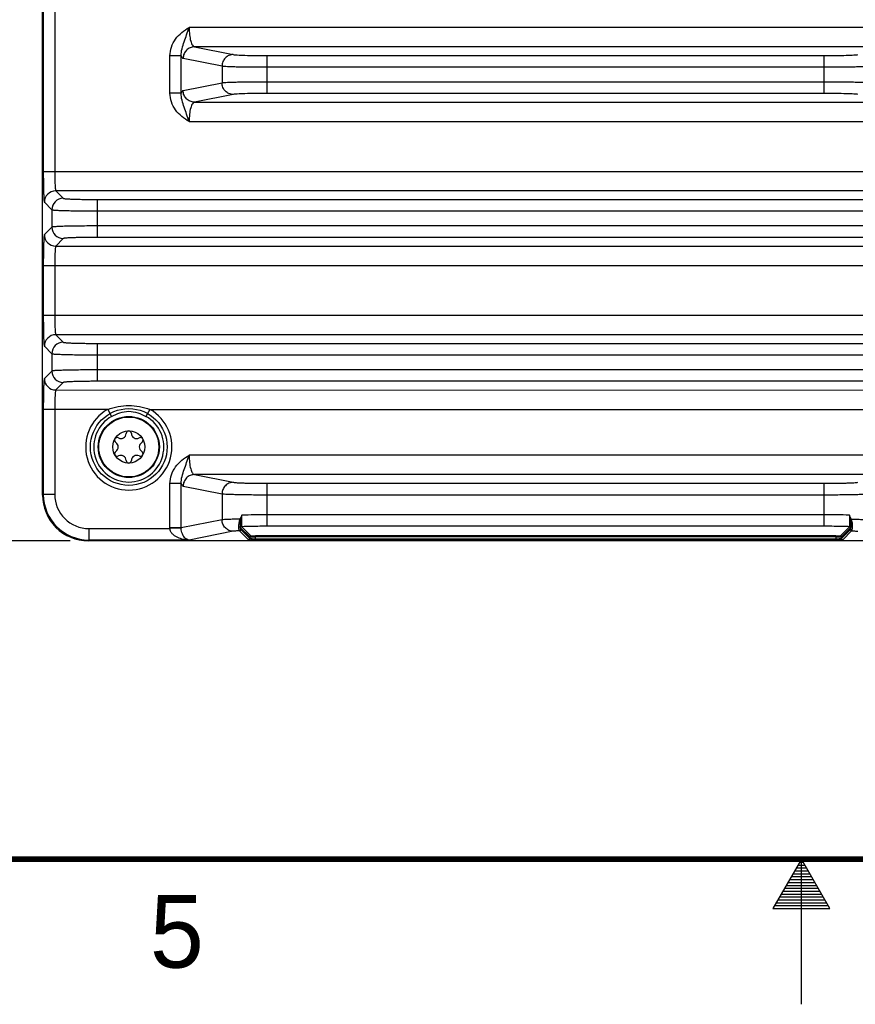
# Model space of a CAD drawing. Header units: inches. Extents: x 0 to 34, y 0 to 22.
# Tile 58 of 157: x 14.3 to 17.2, y 0 to 3.4. Entities that reach past the tile are written whole.
import ezdxf

# ---------------------------------------------------------------- set-up
doc = ezdxf.new("R2010")
doc.units = ezdxf.units.IN
doc.header["$LTSCALE"] = 1.87
doc.header["$MEASUREMENT"] = 0
doc.layers.get('0').update_dxf_attribs({"linetype": 'CONTINUOUS'})
doc.layers.add('COSMETIC', color=7, linetype='CONTINUOUS')
doc.layers.add('DIMENSIONS', color=7, linetype='CONTINUOUS')
doc.styles.get("Standard").update_dxf_attribs({"font": 'txt', "width": 0.8})
doc.styles.add('TEXTSTYLE_2', font='txt')
doc.dimstyles.new('DIMSTYLE_1', dxfattribs={"dimtxt": 0.125, "dimasz": 0.18, "dimexe": 0.125, "dimexo": 0.0625, "dimgap": 0.0625, "dimtad": 0, "dimtih": 1, "dimtoh": 1, "dimzin": 4, "dimdsep": 46, "dimtxsty": 'STANDARD', "dimblk": '_FILLED', "dimblk1": '_FILLED', "dimblk2": '_FILLED', "dimcen": 0.09, "dimadec": 0, "dimazin": 0, "dimtp": 0.01, "dimtm": 0.01, "dimtfac": 1, "dimtofl": 0, "dimtmove": 0, "dimatfit": 3, "dimldrblk": '_FILLED', "dimfxl": 1, "dimtolj": 1, "dimtzin": 4, "dimarcsym": 0})

# ---------------------------------------------------------------- blocks, each defined once
blk = doc.blocks.new('_FILLED')
at = {"color": 0, "linetype": 'BYBLOCK'}
blk.add_solid([(0, 0), (-1, 0.174), (-1, -0.174)], dxfattribs=at)
blk = doc.blocks.new('*D2')
at = {"layer": 'DIMENSIONS', "color": 2, "linetype": 'CONTINUOUS'}
for p, q in [((15.8155, 10.346), (12.7593, 10.3461)), ((12.8843, 10.3461), (12.8842, 6.097)), ((12.8842, 1.5979), (12.8842, 5.847)), ((14.479, 1.5979), (12.7592, 1.5979))]:
    blk.add_line(p, q, dxfattribs=at)
at = {"layer": 'DIMENSIONS', "color": 2, "linetype": 'CONTINUOUS', "xscale": 0.18, "yscale": 0.18, "zscale": 0.18}
for p, rotation in [((12.8843, 10.3461), 89.9986318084), ((12.8842, 1.5979), 270)]:
    blk.add_blockref('_FILLED', p, dxfattribs=dict(at, rotation=rotation))
at = {"layer": 'DIMENSIONS', "color": 2, "linetype": 'CONTINUOUS', "insert": (12.8842, 6.0345), "char_height": 0.125, "width": 1.225, "attachment_point": 2, "line_spacing_factor": 0.9}
blk.add_mtext('8.75{\\Ftxt.shx;\\W1.000000;\\H0.125000; }[222.2]', dxfattribs=at)

msp = doc.modelspace()

# ---------------------------------------------------------------- linework, layer by layer
at = {"color": 7, "linetype": 'CONTINUOUS'}
for p, q in [((14.3842, 2.3355), (14.3842, 5.4211)), ((14.3864, 3.6412), (14.3864, 2.8708)), ((14.4258, 3.5386), (14.4258, 2.8708)), ((17.3473, 3.3668), (14.8892, 3.3668)), ((14.9073, 3.2999), (15.0414, 3.2734)), ((17.3292, 3.2999), (14.9073, 3.2999)), ((14.8619, 3.2688), (14.8231, 3.2688)), ((14.8231, 3.1405), (14.8231, 3.2688)), ((14.8619, 3.1405), (14.8619, 3.2689)), ((14.8685, 3.2606), (15.0026, 3.234)), ((15.1577, 3.27), (17.0788, 3.2699)), ((15.1577, 3.1394), (15.1577, 3.27)), ((17.0788, 3.1393), (17.0788, 3.2699)), ((15.0026, 3.234), (15.0026, 3.1753)), ((15.1577, 3.2306), (17.0788, 3.2306)), ((14.3832, 2.9705), (14.3842, 3.1918)), ((15.0026, 3.1753), (14.8685, 3.1487)), ((17.0788, 3.1787), (15.1577, 3.1787)), ((14.8619, 3.1405), (14.8231, 3.1405)), ((15.0414, 3.136), (14.9073, 3.1094)), ((17.0788, 3.1393), (15.1577, 3.1394)), ((14.9073, 3.1094), (17.3292, 3.1094)), ((14.8892, 3.0425), (17.3473, 3.0425)), ((14.3842, 2.9153), (14.3832, 2.9705)), ((14.3832, 2.9705), (14.3842, 2.9705)), ((14.3864, 2.8708), (17.85, 2.8707)), ((14.4294, 2.8039), (14.4553, 2.7779)), ((17.8071, 2.8038), (14.4294, 2.8039)), ((14.39, 2.7645), (14.416, 2.7385)), ((14.5734, 2.7739), (17.6631, 2.7739)), ((14.5734, 2.6433), (14.5734, 2.7739)), ((14.416, 2.7385), (14.416, 2.6787)), ((14.5734, 2.7346), (17.6631, 2.7345)), ((17.6631, 2.6826), (14.5734, 2.6826)), ((14.416, 2.6787), (14.39, 2.6527)), ((14.4553, 2.6393), (14.4293, 2.6133)), ((14.4293, 2.6133), (17.8071, 2.6133)), ((17.6631, 2.6433), (14.5734, 2.6433)), ((14.3864, 2.5465), (17.85, 2.5464)), ((14.3864, 2.5465), (14.3864, 2.3747)), ((14.4258, 2.5465), (14.4258, 2.3747)), ((14.3864, 2.3747), (17.85, 2.3747)), ((14.3841, 1.7553), (14.3841, 2.3356)), ((14.4293, 2.3078), (14.4553, 2.2818)), ((17.8071, 2.3078), (14.4293, 2.3078)), ((14.5734, 2.2778), (17.6631, 2.2778)), ((14.5734, 2.1472), (14.5734, 2.2778)), ((14.39, 2.2685), (14.416, 2.2425)), ((14.416, 2.2425), (14.416, 2.1826)), ((14.5734, 2.2385), (17.6631, 2.2385)), ((14.416, 2.1826), (14.39, 2.1566)), ((17.6631, 2.1865), (14.5734, 2.1866)), ((14.4553, 2.1433), (14.4293, 2.1173)), ((17.6631, 2.1472), (14.5734, 2.1472)), ((14.4293, 2.1173), (17.8071, 2.1172)), ((14.6084, 2.0504), (14.3864, 2.0504)), ((14.3864, 2.0504), (14.3864, 1.7576)), ((14.4258, 2.0504), (14.4258, 1.7576)), ((14.6084, 2.0504), (14.622, 2.0261)), ((14.7541, 2.0504), (14.7404, 2.0261)), ((14.7541, 2.0504), (17.4823, 2.0504)), ((17.3472, 1.8925), (14.8892, 1.8925)), ((17.3291, 1.8256), (14.9073, 1.8257)), ((14.9073, 1.8257), (15.0414, 1.7991)), ((14.8619, 1.7946), (14.8231, 1.7946)), ((14.8231, 1.6418), (14.8231, 1.7946)), ((14.8619, 1.6418), (14.8619, 1.7946)), ((14.8685, 1.7863), (15.0026, 1.7598)), ((15.1577, 1.7957), (17.0787, 1.7957)), ((15.1577, 1.6475), (15.1577, 1.7957)), ((17.0787, 1.6475), (17.0787, 1.7957)), ((14.3864, 1.7576), (14.3841, 1.7553)), ((14.3841, 1.7553), (14.3841, 1.7553)), ((14.4258, 1.7576), (14.3864, 1.7576)), ((15.0026, 1.7598), (15.0026, 1.6697)), ((15.1577, 1.7563), (17.0787, 1.7563)), ((15.0026, 1.6697), (14.8619, 1.6418)), ((15.068, 1.6706), (15.0683, 1.672)), ((15.0683, 1.672), (15.0711, 1.6862)), ((17.0787, 1.6869), (15.1577, 1.6869)), ((17.1654, 1.6862), (17.1682, 1.672)), ((17.1682, 1.672), (17.1685, 1.6706)), ((14.5438, 1.6396), (14.8232, 1.6396)), ((14.5438, 1.6396), (14.5438, 1.6002)), ((14.8619, 1.6418), (14.8231, 1.6418)), ((14.8619, 1.6407), (14.8232, 1.6396)), ((15.0414, 1.6303), (14.8892, 1.6002)), ((15.0939, 1.6014), (15.0632, 1.6321)), ((15.0979, 1.6112), (15.0668, 1.6423)), ((15.0979, 1.6053), (15.0671, 1.636)), ((15.1018, 1.6152), (15.0708, 1.6462)), ((17.0787, 1.6475), (15.1577, 1.6475)), ((17.1657, 1.6462), (17.1346, 1.6151)), ((17.1696, 1.6422), (17.1386, 1.6112)), ((17.1386, 1.6053), (17.1693, 1.636)), ((17.1425, 1.6014), (17.1732, 1.6321)), ((14.5438, 1.6002), (14.5415, 1.5979)), ((17.695, 1.5978), (14.5415, 1.5979)), ((14.8892, 1.6002), (14.5438, 1.6002)), ((15.0979, 1.6053), (15.0979, 1.6112)), ((17.1189, 1.6146), (15.1175, 1.6146)), ((15.1175, 1.6006), (15.1175, 1.6146)), ((17.1189, 1.6107), (15.1175, 1.6107)), ((15.1175, 1.6045), (17.1189, 1.6045)), ((15.1175, 1.6006), (17.1189, 1.6006)), ((17.1189, 1.6146), (17.1189, 1.6006)), ((17.1386, 1.6112), (17.1386, 1.6053))]:
    msp.add_line(p, q, dxfattribs=at)
at = {"color": 2, "linetype": 'CONTINUOUS'}
for p, q in [((17, 0.5), (16.902, 0.3303)), ((16.9885, 0.48), (17.0116, 0.48)), ((16.9942, 0.49), (17.0058, 0.49)), ((17.098, 0.3303), (17, 0.5)), ((17, 0), (17, 0.5)), ((16.9712, 0.45), (17.0289, 0.45)), ((16.9769, 0.46), (17.0231, 0.46)), ((16.9827, 0.47), (17.0173, 0.47)), ((16.9481, 0.41), (17.052, 0.41)), ((16.9538, 0.42), (17.0462, 0.42)), ((16.9596, 0.43), (17.0404, 0.43)), ((16.9654, 0.44), (17.0347, 0.44)), ((16.9307, 0.38), (17.0693, 0.38)), ((16.9365, 0.39), (17.0635, 0.39)), ((16.9423, 0.4), (17.0578, 0.4)), ((16.9076, 0.34), (17.0924, 0.34)), ((16.9134, 0.35), (17.0866, 0.35)), ((16.9192, 0.36), (17.0808, 0.36)), ((16.925, 0.37), (17.0751, 0.37)), ((16.902, 0.3303), (17.098, 0.3303))]:
    msp.add_line(p, q, dxfattribs=at)
at = {"color": 7, "linetype": 'CONTINUOUS', "const_width": 0.02}
msp.add_lwpolyline([(0.5, 0.5), (33.5, 0.5)], dxfattribs=at)
at = {"color": 7, "linetype": 'CONTINUOUS'}
for radius in [0.1053, 0.1033, 0.0555]:
    msp.add_circle((14.6812, 1.9209), radius, dxfattribs=at)
for centre, radius, start, end in [((14.4294, 2.7645), 0.0394, 90.0831, 179.9156), ((14.4554, 2.7385), 0.0394, 90.0831, 179.9156), ((14.4294, 2.6527), 0.0394, 180.082, 269.9167), ((14.4554, 2.6787), 0.0394, 180.082, 269.9167), ((14.4294, 2.2684), 0.0394, 90.0831, 179.9156), ((14.4554, 2.2424), 0.0394, 90.0831, 179.9156), ((14.4554, 2.1827), 0.0394, 180.082, 269.9167), ((14.4294, 2.1567), 0.0394, 180.082, 269.9167), ((14.6812, 1.9209), 0.1486, 119.3648, 60.6338), ((14.6812, 1.9209), 0.1208, 119.3648, 60.6338), ((14.6812, 1.9671), 0.00906, 1.6303, 178.3697), ((14.6412, 1.944), 0.00906, 61.6303, 238.3697), ((14.6269, 1.9209), 0.0181, 301.6303, 58.3697), ((14.6541, 1.9679), 0.0181, 241.6303, 358.3697), ((14.7084, 1.9679), 0.0181, 181.6303, 298.3697), ((14.7213, 1.944), 0.00906, 301.6303, 118.3697), ((14.7355, 1.9209), 0.0181, 121.6303, 238.3697), ((14.6412, 1.8978), 0.00906, 121.6303, 298.3697), ((14.7213, 1.8978), 0.00906, 241.6303, 58.3697), ((14.6541, 1.8739), 0.0181, 1.6303, 118.3697), ((14.6812, 1.8746), 0.00906, 181.6303, 358.3697), ((14.7084, 1.8739), 0.0181, 61.6303, 178.3697), ((14.5414, 1.7552), 0.1574, 179.992, 270.0067), ((14.5438, 1.7576), 0.1574, 180.0103, 269.9884), ((14.5438, 1.7576), 0.118, 179.9858, 270.0129), ((15.4019, 1.506), 0.3762, 153.5296, 153.7543), ((15.1565, -3.7072), 5.394, 89.9874, 90.9076), ((17.0835, -3.2143), 4.9012, 89.043, 90.0557), ((16.8271, 1.5023), 0.3844, 26.2443, 26.4645), ((14.9007, 1.6418), 0.0776, 179.9989, 181.6776), ((14.8996, 1.6416), 0.0377, 179.6576, 181.3844), ((15.0632, 1.636), 0.00394, 270.0658, 359.9329), ((15.0708, 1.6423), 0.00394, 90.0658, 179.9329), ((17.1657, 1.6422), 0.00394, 0.0658, 89.9329), ((17.1732, 1.636), 0.00394, 180.0658, 269.9329), ((15.0939, 1.6053), 0.00394, 270.0658, 359.9329), ((15.1018, 1.6112), 0.00394, 90.0658, 179.9329), ((15.1143, 2.0196), 0.419, 268.4494, 269.2363), ((15.1162, 1.9559), 0.3514, 268.3763, 269.2783), ((15.1174, 2.2252), 0.6246, 269.2063, 270.0159), ((15.1175, 2.054), 0.4495, 269.2718, 270.0069), ((17.119, 2.054), 0.4495, 269.9918, 270.7269), ((17.1191, 2.2255), 0.625, 269.9829, 270.7887), ((17.1208, 1.9297), 0.3252, 270.6841, 271.6586), ((17.1214, 2.0549), 0.4543, 270.7883, 271.519), ((17.1346, 1.6112), 0.00394, 0.0797, 89.9328), ((17.1425, 1.6053), 0.00394, 180.0658, 269.9329)]:
    msp.add_arc(centre, radius, start, end, dxfattribs=at)
for points, knots in [([(14.8231, 3.2688), (14.8231, 3.2791), (14.8267, 3.2999), (14.8414, 3.3276), (14.8631, 3.3501), (14.8803, 3.3615), (14.8892, 3.3668)], [0, 0, 0, 0, 0.24992, 0.499775, 0.749753, 1, 1, 1, 1]), ([(14.8619, 3.2689), (14.861, 3.2854), (14.8697, 3.3101), (14.8809, 3.3419), (14.8863, 3.3584), (14.8892, 3.3668)], [0, 0, 0, 0, 0.48884, 0.738204, 1, 1, 1, 1]), ([(14.8892, 3.3668), (14.8892, 3.3583), (14.8901, 3.3425), (14.8931, 3.3241), (14.897, 3.3121), (14.9003, 3.3049), (14.9044, 3.3003), (14.9073, 3.2999)], [0, 0, 0, 0, 0.35582, 0.659901, 0.780571, 0.876839, 1, 1, 1, 1]), ([(14.9073, 3.2999), (14.9023, 3.2999), (14.8921, 3.2978), (14.8792, 3.289), (14.8706, 3.276), (14.8686, 3.2657), (14.8685, 3.2606)], [0, 0, 0, 0, 0.248106, 0.497614, 0.748516, 1, 1, 1, 1]), ([(14.8619, 3.2689), (14.8628, 3.2668), (14.8643, 3.2636), (14.8672, 3.2609), (14.8685, 3.2606)], [0, 0, 0, 0, 0.617203, 1, 1, 1, 1]), ([(15.0414, 3.2734), (15.0364, 3.2733), (15.0262, 3.2712), (15.0133, 3.2624), (15.0047, 3.2494), (15.0026, 3.2391), (15.0026, 3.234)], [0, 0, 0, 0, 0.248106, 0.497614, 0.748516, 1, 1, 1, 1]), ([(15.0414, 3.2734), (15.0431, 3.273), (15.0478, 3.2725), (15.0564, 3.2719), (15.0681, 3.2714), (15.0888, 3.2707), (15.1189, 3.2701), (15.1442, 3.27), (15.1577, 3.27)], [0, 0, 0, 0, 0.046138, 0.121067, 0.222594, 0.347697, 0.6529, 1, 1, 1, 1]), ([(17.0788, 3.2699), (17.0922, 3.2699), (17.1175, 3.2701), (17.1477, 3.2706), (17.1683, 3.2713), (17.18, 3.2719), (17.1886, 3.2725), (17.1933, 3.273), (17.1951, 3.2733)], [0, 0, 0, 0, 0.3471, 0.652303, 0.777406, 0.878933, 0.953862, 1, 1, 1, 1]), ([(15.0026, 3.234), (15.005, 3.2337), (15.0112, 3.2332), (15.0227, 3.2326), (15.0383, 3.232), (15.0658, 3.2313), (15.106, 3.2308), (15.1397, 3.2306), (15.1577, 3.2306)], [0, 0, 0, 0, 0.045995, 0.120875, 0.222395, 0.347522, 0.652804, 1, 1, 1, 1]), ([(17.0788, 3.2306), (17.0967, 3.2306), (17.1305, 3.2307), (17.1707, 3.2313), (17.1982, 3.232), (17.2138, 3.2326), (17.2253, 3.2332), (17.2315, 3.2337), (17.2339, 3.234)], [0, 0, 0, 0, 0.347196, 0.652478, 0.777605, 0.879125, 0.954005, 1, 1, 1, 1]), ([(15.1577, 3.1787), (15.1397, 3.1787), (15.106, 3.1786), (15.0658, 3.178), (15.0383, 3.1773), (15.0227, 3.1767), (15.0112, 3.1761), (15.005, 3.1756), (15.0026, 3.1753)], [0, 0, 0, 0, 0.347196, 0.652478, 0.777605, 0.879125, 0.954005, 1, 1, 1, 1]), ([(15.0414, 3.136), (15.0364, 3.136), (15.0262, 3.1381), (15.0133, 3.1469), (15.0047, 3.1599), (15.0026, 3.1702), (15.0026, 3.1753)], [0, 0, 0, 0, 0.248106, 0.497614, 0.748516, 1, 1, 1, 1]), ([(17.2339, 3.1753), (17.2315, 3.1756), (17.2253, 3.1761), (17.2138, 3.1767), (17.1982, 3.1773), (17.1707, 3.178), (17.1305, 3.1785), (17.0967, 3.1787), (17.0788, 3.1787)], [0, 0, 0, 0, 0.045995, 0.120875, 0.222395, 0.347522, 0.652804, 1, 1, 1, 1]), ([(14.8892, 3.0425), (14.8803, 3.0478), (14.8631, 3.0592), (14.8414, 3.0818), (14.8267, 3.1094), (14.8231, 3.1302), (14.8231, 3.1405)], [0, 0, 0, 0, 0.250246, 0.500221, 0.750073, 1, 1, 1, 1]), ([(14.8892, 3.0425), (14.8863, 3.0509), (14.8809, 3.0674), (14.8697, 3.0993), (14.861, 3.1239), (14.8619, 3.1405)], [0, 0, 0, 0, 0.261794, 0.511159, 1, 1, 1, 1]), ([(14.8685, 3.1487), (14.8672, 3.1485), (14.8643, 3.1458), (14.8628, 3.1425), (14.8619, 3.1405)], [0, 0, 0, 0, 0.382791, 1, 1, 1, 1]), ([(14.9073, 3.1094), (14.9023, 3.1094), (14.8921, 3.1115), (14.8792, 3.1203), (14.8706, 3.1334), (14.8686, 3.1436), (14.8685, 3.1487)], [0, 0, 0, 0, 0.248106, 0.497614, 0.748516, 1, 1, 1, 1]), ([(15.1577, 3.1394), (15.1442, 3.1394), (15.1189, 3.1392), (15.0888, 3.1387), (15.0681, 3.138), (15.0564, 3.1374), (15.0478, 3.1368), (15.0431, 3.1363), (15.0414, 3.136)], [0, 0, 0, 0, 0.3471, 0.652303, 0.777406, 0.878933, 0.953862, 1, 1, 1, 1]), ([(17.1951, 3.1359), (17.1933, 3.1363), (17.1886, 3.1368), (17.18, 3.1374), (17.1683, 3.1379), (17.1477, 3.1386), (17.1175, 3.1392), (17.0922, 3.1393), (17.0788, 3.1393)], [0, 0, 0, 0, 0.046138, 0.121067, 0.222594, 0.347697, 0.6529, 1, 1, 1, 1]), ([(14.9073, 3.1094), (14.9044, 3.109), (14.9003, 3.1044), (14.897, 3.0972), (14.8931, 3.0853), (14.89, 3.0668), (14.8892, 3.051), (14.8892, 3.0425)], [0, 0, 0, 0, 0.123122, 0.219375, 0.340056, 0.6442, 1, 1, 1, 1]), ([(14.3864, 2.8708), (14.3864, 2.864), (14.3865, 2.8507), (14.3867, 2.8314), (14.387, 2.8136), (14.3874, 2.7978), (14.3879, 2.7863), (14.3883, 2.7785), (14.3886, 2.7739), (14.3889, 2.7703), (14.3892, 2.7675), (14.3896, 2.7657), (14.3898, 2.7647), (14.39, 2.7645)], [0, 0, 0, 0, 0.190592, 0.374317, 0.544173, 0.694092, 0.818517, 0.869726, 0.912949, 0.947826, 0.97403, 0.991391, 1, 1, 1, 1]), ([(14.4258, 2.8708), (14.4258, 2.8624), (14.4259, 2.8502), (14.4263, 2.8347), (14.4268, 2.8248), (14.4273, 2.8166), (14.4278, 2.8109), (14.4283, 2.8075), (14.4286, 2.8057), (14.4289, 2.8046), (14.4292, 2.804), (14.4294, 2.8039)], [0, 0, 0, 0, 0.37356, 0.543066, 0.692687, 0.816924, 0.911333, 0.946304, 0.972719, 0.990489, 1, 1, 1, 1]), ([(14.4553, 2.7779), (14.4556, 2.7776), (14.4566, 2.7774), (14.4586, 2.777), (14.4617, 2.7767), (14.4658, 2.7763), (14.4709, 2.776), (14.4795, 2.7755), (14.4923, 2.775), (14.5098, 2.7745), (14.5297, 2.7742), (14.5511, 2.774), (14.5659, 2.7739), (14.5734, 2.7739)], [0, 0, 0, 0, 0.008613, 0.025967, 0.052172, 0.087038, 0.130266, 0.181475, 0.305904, 0.455815, 0.625692, 0.809363, 1, 1, 1, 1]), ([(14.416, 2.7385), (14.4163, 2.7383), (14.4177, 2.7381), (14.4204, 2.7377), (14.4245, 2.7373), (14.4299, 2.737), (14.4367, 2.7366), (14.4482, 2.7362), (14.4653, 2.7357), (14.4886, 2.7352), (14.5151, 2.7348), (14.5437, 2.7346), (14.5634, 2.7346), (14.5734, 2.7346)], [0, 0, 0, 0, 0.008332, 0.025569, 0.051713, 0.086547, 0.129768, 0.180991, 0.30548, 0.455478, 0.625459, 0.809245, 1, 1, 1, 1]), ([(14.5734, 2.6826), (14.5634, 2.6826), (14.5437, 2.6826), (14.5151, 2.6824), (14.4886, 2.682), (14.4653, 2.6816), (14.4482, 2.6811), (14.4367, 2.6806), (14.4299, 2.6802), (14.4245, 2.6799), (14.4204, 2.6796), (14.4177, 2.6791), (14.4163, 2.6789), (14.416, 2.6787)], [0, 0, 0, 0, 0.190755, 0.374541, 0.544522, 0.69452, 0.819009, 0.870232, 0.913453, 0.948287, 0.974431, 0.991668, 1, 1, 1, 1]), ([(14.39, 2.6527), (14.3898, 2.6525), (14.3896, 2.6515), (14.3892, 2.6497), (14.3889, 2.6469), (14.3886, 2.6433), (14.3883, 2.6387), (14.3879, 2.6309), (14.3874, 2.6194), (14.387, 2.6036), (14.3867, 2.5858), (14.3865, 2.5665), (14.3864, 2.5532), (14.3864, 2.5465)], [0, 0, 0, 0, 0.008609, 0.02597, 0.052174, 0.087051, 0.130274, 0.181483, 0.305908, 0.455827, 0.625683, 0.809408, 1, 1, 1, 1]), ([(14.4293, 2.6133), (14.4292, 2.6132), (14.4289, 2.6126), (14.4286, 2.6115), (14.4283, 2.6097), (14.4278, 2.6063), (14.4273, 2.6006), (14.4267, 2.5924), (14.4263, 2.5825), (14.4259, 2.567), (14.4258, 2.5548), (14.4258, 2.5465)], [0, 0, 0, 0, 0.009511, 0.027281, 0.053695, 0.088667, 0.183075, 0.307312, 0.456934, 0.62644, 1, 1, 1, 1]), ([(14.5734, 2.6433), (14.5659, 2.6433), (14.5511, 2.6433), (14.5297, 2.643), (14.5098, 2.6427), (14.4923, 2.6422), (14.4795, 2.6417), (14.4709, 2.6412), (14.4658, 2.6409), (14.4617, 2.6405), (14.4586, 2.6402), (14.4566, 2.6398), (14.4556, 2.6396), (14.4553, 2.6393)], [0, 0, 0, 0, 0.190637, 0.374308, 0.544185, 0.694096, 0.818525, 0.869734, 0.912962, 0.947828, 0.974033, 0.991387, 1, 1, 1, 1]), ([(14.3864, 2.3747), (14.3864, 2.3679), (14.3865, 2.3547), (14.3867, 2.3354), (14.387, 2.3175), (14.3874, 2.3017), (14.3878, 2.2902), (14.3883, 2.2825), (14.3886, 2.2779), (14.3889, 2.2742), (14.3892, 2.2714), (14.3896, 2.2696), (14.3898, 2.2687), (14.39, 2.2685)], [0, 0, 0, 0, 0.190592, 0.374317, 0.544173, 0.694092, 0.818517, 0.869726, 0.912949, 0.947826, 0.97403, 0.991391, 1, 1, 1, 1]), ([(14.4258, 2.3747), (14.4258, 2.3663), (14.4259, 2.3542), (14.4263, 2.3387), (14.4267, 2.3288), (14.4273, 2.3205), (14.4278, 2.3149), (14.4283, 2.3114), (14.4286, 2.3097), (14.4289, 2.3085), (14.4292, 2.3079), (14.4293, 2.3078)], [0, 0, 0, 0, 0.37356, 0.543066, 0.692687, 0.816924, 0.911333, 0.946304, 0.972719, 0.990489, 1, 1, 1, 1]), ([(14.4553, 2.2818), (14.4556, 2.2816), (14.4566, 2.2813), (14.4586, 2.281), (14.4617, 2.2806), (14.4658, 2.2803), (14.4709, 2.2799), (14.4795, 2.2794), (14.4923, 2.2789), (14.5098, 2.2785), (14.5297, 2.2781), (14.5511, 2.2779), (14.5659, 2.2778), (14.5734, 2.2778)], [0, 0, 0, 0, 0.008613, 0.025967, 0.052172, 0.087038, 0.130266, 0.181475, 0.305904, 0.455815, 0.625692, 0.809363, 1, 1, 1, 1]), ([(14.416, 2.2425), (14.4163, 2.2422), (14.4177, 2.242), (14.4204, 2.2416), (14.4245, 2.2413), (14.4299, 2.2409), (14.4367, 2.2406), (14.4482, 2.2401), (14.4653, 2.2396), (14.4886, 2.2391), (14.5151, 2.2388), (14.5437, 2.2385), (14.5633, 2.2385), (14.5734, 2.2385)], [0, 0, 0, 0, 0.008332, 0.025569, 0.051713, 0.086547, 0.129768, 0.180991, 0.30548, 0.455478, 0.625459, 0.809245, 1, 1, 1, 1]), ([(14.5734, 2.1866), (14.5633, 2.1866), (14.5437, 2.1865), (14.5151, 2.1863), (14.4886, 2.186), (14.4653, 2.1855), (14.4482, 2.185), (14.4367, 2.1845), (14.4299, 2.1842), (14.4245, 2.1838), (14.4204, 2.1835), (14.4177, 2.1831), (14.4163, 2.1829), (14.416, 2.1826)], [0, 0, 0, 0, 0.190755, 0.374541, 0.544522, 0.69452, 0.819009, 0.870232, 0.913453, 0.948287, 0.974431, 0.991668, 1, 1, 1, 1]), ([(14.39, 2.1566), (14.3898, 2.1564), (14.3896, 2.1554), (14.3892, 2.1537), (14.3889, 2.1509), (14.3886, 2.1472), (14.3883, 2.1426), (14.3878, 2.1349), (14.3874, 2.1233), (14.387, 2.1076), (14.3867, 2.0897), (14.3865, 2.0704), (14.3864, 2.0571), (14.3864, 2.0504)], [0, 0, 0, 0, 0.008609, 0.02597, 0.052174, 0.087051, 0.130274, 0.181483, 0.305908, 0.455827, 0.625683, 0.809408, 1, 1, 1, 1]), ([(14.5734, 2.1472), (14.5659, 2.1472), (14.5511, 2.1472), (14.5297, 2.147), (14.5098, 2.1466), (14.4923, 2.1461), (14.4795, 2.1456), (14.4709, 2.1452), (14.4658, 2.1448), (14.4617, 2.1445), (14.4586, 2.1441), (14.4566, 2.1437), (14.4556, 2.1435), (14.4553, 2.1433)], [0, 0, 0, 0, 0.190637, 0.374308, 0.544185, 0.694096, 0.818525, 0.869734, 0.912962, 0.947828, 0.974033, 0.991387, 1, 1, 1, 1]), ([(14.4293, 2.1173), (14.4292, 2.1172), (14.4289, 2.1166), (14.4286, 2.1154), (14.4282, 2.1137), (14.4278, 2.1102), (14.4273, 2.1046), (14.4267, 2.0963), (14.4263, 2.0864), (14.4259, 2.0709), (14.4258, 2.0588), (14.4258, 2.0504)], [0, 0, 0, 0, 0.009511, 0.027281, 0.053695, 0.088667, 0.183075, 0.307312, 0.456934, 0.62644, 1, 1, 1, 1]), ([(14.6084, 2.0504), (14.6316, 2.0586), (14.6812, 2.0689), (14.7308, 2.0586), (14.7541, 2.0504)], [0, 0, 0, 0, 0.500009, 1, 1, 1, 1]), ([(14.622, 2.0261), (14.6311, 2.0312), (14.65, 2.0401), (14.6812, 2.0456), (14.7124, 2.0401), (14.7314, 2.0312), (14.7404, 2.0261)], [0, 0, 0, 0, 0.250215, 0.50002, 0.749802, 1, 1, 1, 1]), ([(14.8231, 1.7946), (14.8231, 1.8049), (14.8267, 1.8256), (14.8414, 1.8533), (14.8631, 1.8758), (14.8803, 1.8873), (14.8892, 1.8925)], [0, 0, 0, 0, 0.249874, 0.499723, 0.749719, 1, 1, 1, 1]), ([(14.8619, 1.7946), (14.861, 1.8112), (14.8697, 1.8358), (14.8809, 1.8676), (14.8863, 1.8842), (14.8892, 1.8925)], [0, 0, 0, 0, 0.488835, 0.738209, 1, 1, 1, 1]), ([(14.8892, 1.8925), (14.8892, 1.884), (14.89, 1.8682), (14.8931, 1.8498), (14.897, 1.8378), (14.9003, 1.8307), (14.9044, 1.826), (14.9073, 1.8257)], [0, 0, 0, 0, 0.355667, 0.65978, 0.780497, 0.876803, 1, 1, 1, 1]), ([(14.9073, 1.8257), (14.9022, 1.8256), (14.8921, 1.8235), (14.8792, 1.8147), (14.8706, 1.8017), (14.8685, 1.7914), (14.8685, 1.7863)], [0, 0, 0, 0, 0.248106, 0.497614, 0.748516, 1, 1, 1, 1]), ([(15.0414, 1.7991), (15.0363, 1.7991), (15.0261, 1.797), (15.0133, 1.7882), (15.0047, 1.7751), (15.0026, 1.7649), (15.0026, 1.7598)], [0, 0, 0, 0, 0.248106, 0.497614, 0.748516, 1, 1, 1, 1]), ([(15.0414, 1.7991), (15.0431, 1.7988), (15.0478, 1.7983), (15.0564, 1.7977), (15.0681, 1.7971), (15.0887, 1.7964), (15.1189, 1.7958), (15.1442, 1.7957), (15.1577, 1.7957)], [0, 0, 0, 0, 0.046138, 0.121067, 0.222594, 0.347697, 0.6529, 1, 1, 1, 1]), ([(17.0787, 1.7957), (17.0922, 1.7957), (17.1175, 1.7958), (17.1477, 1.7964), (17.1683, 1.7971), (17.18, 1.7976), (17.1886, 1.7982), (17.1933, 1.7987), (17.1951, 1.7991)], [0, 0, 0, 0, 0.3471, 0.652303, 0.777406, 0.878933, 0.953862, 1, 1, 1, 1]), ([(14.8619, 1.7946), (14.8628, 1.7925), (14.8642, 1.7893), (14.8672, 1.7866), (14.8685, 1.7863)], [0, 0, 0, 0, 0.617138, 1, 1, 1, 1]), ([(15.0026, 1.7598), (15.0049, 1.7594), (15.0112, 1.7589), (15.0227, 1.7583), (15.0383, 1.7578), (15.0658, 1.7571), (15.106, 1.7565), (15.1397, 1.7563), (15.1577, 1.7563)], [0, 0, 0, 0, 0.045995, 0.120875, 0.222395, 0.347522, 0.652804, 1, 1, 1, 1]), ([(17.0787, 1.7563), (17.0967, 1.7563), (17.1305, 1.7565), (17.1707, 1.757), (17.1982, 1.7577), (17.2138, 1.7583), (17.2252, 1.7589), (17.2315, 1.7594), (17.2338, 1.7597)], [0, 0, 0, 0, 0.347196, 0.652478, 0.777605, 0.879125, 0.954005, 1, 1, 1, 1]), ([(15.0645, 1.6723), (15.0571, 1.6722), (15.0435, 1.6718), (15.0256, 1.6713), (15.0124, 1.6706), (15.0052, 1.6701), (15.0026, 1.6697)], [0, 0, 0, 0, 0.36126, 0.654917, 0.870383, 1, 1, 1, 1]), ([(15.0414, 1.6303), (15.0363, 1.6304), (15.0261, 1.6325), (15.0133, 1.6413), (15.0047, 1.6543), (15.0026, 1.6646), (15.0026, 1.6697)], [0, 0, 0, 0, 0.248106, 0.497614, 0.748516, 1, 1, 1, 1]), ([(15.0645, 1.6723), (15.0626, 1.6678), (15.0602, 1.6589), (15.0597, 1.6498), (15.06, 1.6457)], [0, 0, 0, 0, 0.543686, 1, 1, 1, 1]), ([(15.0659, 1.6483), (15.0657, 1.6516), (15.066, 1.6591), (15.0671, 1.6665), (15.068, 1.6706)], [0, 0, 0, 0, 0.436883, 1, 1, 1, 1]), ([(15.0708, 1.6462), (15.0708, 1.6465), (15.0709, 1.6473), (15.071, 1.6492), (15.071, 1.6523), (15.071, 1.6568), (15.071, 1.6625), (15.071, 1.6725), (15.0711, 1.6805), (15.0711, 1.6862)], [0, 0, 0, 0, 0.019758, 0.065889, 0.142446, 0.252593, 0.397664, 0.575772, 1, 1, 1, 1]), ([(17.1654, 1.6862), (17.1654, 1.6805), (17.1654, 1.6725), (17.1654, 1.6625), (17.1654, 1.6567), (17.1654, 1.6523), (17.1655, 1.6492), (17.1656, 1.6473), (17.1656, 1.6464), (17.1657, 1.6462)], [0, 0, 0, 0, 0.424007, 0.602047, 0.747155, 0.857393, 0.934035, 0.980222, 1, 1, 1, 1]), ([(17.1685, 1.6706), (17.1694, 1.6665), (17.1704, 1.659), (17.1707, 1.6516), (17.1706, 1.6483)], [0, 0, 0, 0, 0.563111, 1, 1, 1, 1]), ([(17.1764, 1.6457), (17.1767, 1.6498), (17.1762, 1.6589), (17.1739, 1.6678), (17.1719, 1.6723)], [0, 0, 0, 0, 0.45636, 1, 1, 1, 1]), ([(17.1719, 1.6723), (17.1793, 1.6721), (17.1929, 1.6718), (17.2109, 1.6712), (17.2241, 1.6706), (17.2312, 1.6701), (17.2338, 1.6697)], [0, 0, 0, 0, 0.361292, 0.654962, 0.870421, 1, 1, 1, 1]), ([(14.8892, 1.6002), (14.8826, 1.6004), (14.8692, 1.6018), (14.8531, 1.6068), (14.841, 1.6133), (14.8326, 1.6198), (14.8257, 1.6284), (14.8234, 1.6358), (14.8232, 1.6396)], [0, 0, 0, 0, 0.239247, 0.481636, 0.605477, 0.732226, 0.863497, 1, 1, 1, 1]), ([(14.8892, 1.6002), (14.8864, 1.6005), (14.8802, 1.6025), (14.8718, 1.6097), (14.8643, 1.6226), (14.8621, 1.634), (14.8619, 1.6407)], [0, 0, 0, 0, 0.162372, 0.356735, 0.618011, 1, 1, 1, 1]), ([(15.0632, 1.6321), (15.0586, 1.6319), (15.0513, 1.6314), (15.044, 1.6309), (15.0414, 1.6303)], [0, 0, 0, 0, 0.634751, 1, 1, 1, 1]), ([(15.06, 1.6457), (15.0612, 1.6452), (15.0639, 1.6451), (15.0658, 1.6472), (15.0659, 1.6483)], [0, 0, 0, 0, 0.545484, 1, 1, 1, 1]), ([(15.0632, 1.6321), (15.0628, 1.6323), (15.062, 1.6335), (15.0613, 1.6361), (15.0606, 1.6403), (15.0602, 1.6437), (15.06, 1.6457)], [0, 0, 0, 0, 0.094515, 0.278041, 0.575383, 1, 1, 1, 1]), ([(15.0671, 1.636), (15.0669, 1.6363), (15.0667, 1.6374), (15.0664, 1.6396), (15.0661, 1.6434), (15.066, 1.6465), (15.0659, 1.6483)], [0, 0, 0, 0, 0.077642, 0.256604, 0.55862, 1, 1, 1, 1]), ([(15.0668, 1.6423), (15.0667, 1.6424), (15.0665, 1.643), (15.0663, 1.6441), (15.0661, 1.646), (15.0659, 1.6475), (15.0659, 1.6483)], [0, 0, 0, 0, 0.094475, 0.284558, 0.583171, 1, 1, 1, 1]), ([(15.1577, 1.6475), (15.1496, 1.6475), (15.1206, 1.6474), (15.0916, 1.647), (15.0708, 1.6462)], [0, 0, 0, 0, 0.278899, 1, 1, 1, 1]), ([(17.1657, 1.6462), (17.1596, 1.6464), (17.1306, 1.6473), (17.1016, 1.6475), (17.0787, 1.6475)], [0, 0, 0, 0, 0.210249, 1, 1, 1, 1]), ([(17.1693, 1.636), (17.1695, 1.6362), (17.1697, 1.6374), (17.1701, 1.6396), (17.1703, 1.6434), (17.1705, 1.6465), (17.1706, 1.6483)], [0, 0, 0, 0, 0.077697, 0.256828, 0.558915, 1, 1, 1, 1]), ([(17.1706, 1.6483), (17.1705, 1.6474), (17.1704, 1.646), (17.1701, 1.6441), (17.1699, 1.643), (17.1697, 1.6424), (17.1696, 1.6422)], [0, 0, 0, 0, 0.41711, 0.715665, 0.905604, 1, 1, 1, 1]), ([(17.1706, 1.6483), (17.1706, 1.6472), (17.1726, 1.6451), (17.1752, 1.6452), (17.1764, 1.6457)], [0, 0, 0, 0, 0.454509, 1, 1, 1, 1]), ([(17.1732, 1.6321), (17.1736, 1.6322), (17.1744, 1.6335), (17.1751, 1.636), (17.1759, 1.6403), (17.1762, 1.6437), (17.1764, 1.6457)], [0, 0, 0, 0, 0.094569, 0.278242, 0.575613, 1, 1, 1, 1]), ([(17.1732, 1.6321), (17.1779, 1.6319), (17.1851, 1.6314), (17.1924, 1.6308), (17.1951, 1.6303)], [0, 0, 0, 0, 0.63472, 1, 1, 1, 1]), ([(15.0939, 1.6014), (15.0941, 1.6012), (15.0951, 1.6012), (15.0968, 1.601), (15.0996, 1.6009), (15.1017, 1.6008), (15.103, 1.6008)], [0, 0, 0, 0, 0.083587, 0.284635, 0.595048, 1, 1, 1, 1]), ([(15.0979, 1.6112), (15.098, 1.6111), (15.0986, 1.6111), (15.0998, 1.611), (15.1016, 1.6109), (15.1051, 1.6108), (15.1105, 1.6107), (15.1151, 1.6107), (15.1175, 1.6107)], [0, 0, 0, 0, 0.025544, 0.086498, 0.1809, 0.305359, 0.625365, 1, 1, 1, 1]), ([(15.1062, 1.6047), (15.1051, 1.6047), (15.1031, 1.6048), (15.1005, 1.6049), (15.0989, 1.6051), (15.098, 1.6051), (15.0979, 1.6053)], [0, 0, 0, 0, 0.403524, 0.714332, 0.916231, 1, 1, 1, 1]), ([(15.1018, 1.6152), (15.1019, 1.6151), (15.1024, 1.6151), (15.1033, 1.6149), (15.1048, 1.6149), (15.1076, 1.6147), (15.1119, 1.6147), (15.1156, 1.6146), (15.1175, 1.6146)], [0, 0, 0, 0, 0.025833, 0.086861, 0.181262, 0.305679, 0.625539, 1, 1, 1, 1]), ([(17.1189, 1.6146), (17.1209, 1.6146), (17.1245, 1.6146), (17.1288, 1.6147), (17.1316, 1.6148), (17.1331, 1.6149), (17.134, 1.615), (17.1345, 1.615), (17.1346, 1.6151)], [0, 0, 0, 0, 0.374227, 0.694056, 0.818545, 0.913037, 0.974136, 1, 1, 1, 1]), ([(17.1189, 1.6107), (17.1213, 1.6107), (17.1259, 1.6107), (17.1313, 1.6108), (17.1348, 1.6109), (17.1367, 1.6109), (17.1378, 1.6111), (17.1384, 1.6111), (17.1386, 1.6112)], [0, 0, 0, 0, 0.374399, 0.694375, 0.818908, 0.913401, 0.974428, 1, 1, 1, 1]), ([(17.1386, 1.6053), (17.1384, 1.6051), (17.1375, 1.6051), (17.1359, 1.6048), (17.1333, 1.6048), (17.1313, 1.6047), (17.1302, 1.6046)], [0, 0, 0, 0, 0.083768, 0.285667, 0.596476, 1, 1, 1, 1]), ([(17.1335, 1.6007), (17.1347, 1.6008), (17.1368, 1.6009), (17.1397, 1.6009), (17.1413, 1.6012), (17.1423, 1.6012), (17.1425, 1.6014)], [0, 0, 0, 0, 0.404957, 0.71536, 0.916403, 1, 1, 1, 1])]:
    msp.add_open_spline(points, degree=3, knots=knots, dxfattribs=at)
for points in [[(15.068, 1.6706), (15.0667, 1.671), (15.0656, 1.6715), (15.0645, 1.6723)], [(15.0711, 1.6862), (15.0693, 1.6819), (15.0673, 1.6778), (15.0652, 1.6736)], [(17.1712, 1.6736), (17.1692, 1.6777), (17.1671, 1.6819), (17.1654, 1.6862)], [(17.1685, 1.6706), (17.1697, 1.6709), (17.1709, 1.6715), (17.1719, 1.6723)]]:
    msp.add_open_spline(points, degree=3, dxfattribs=at)
at = {"layer": 'COSMETIC', "color": 7, "linetype": 'CONTINUOUS'}
msp.add_circle((14.6812, 1.9209), 0.1323, dxfattribs=at)

# ---------------------------------------------------------------- texts
at = {"color": 2, "linetype": 'CONTINUOUS', "insert": (14.754, 0.3762), "char_height": 0.25, "width": 0.25, "attachment_point": 1, "line_spacing_factor": 0.9, "style": 'TEXTSTYLE_2'}
msp.add_mtext('5', dxfattribs=at)

# ---------------------------------------------------------------- dimensions: what is measured, and where the dimension line sits
at = {"layer": 'DIMENSIONS', "color": 2, "linetype": 'CONTINUOUS'}
dim = msp.add_linear_dim(base=(12.8843, 10.3461), p1=(14.5415, 1.5979), p2=(15.878, 10.346), angle=89.9993, dimstyle='DIMSTYLE_1', dxfattribs=at)
dim.commit()
dim.dimension.update_dxf_attribs({"geometry": '*D2', "text_midpoint": (12.8842, 5.972), "dimtype": 160})

doc.saveas('drawing.dxf')
